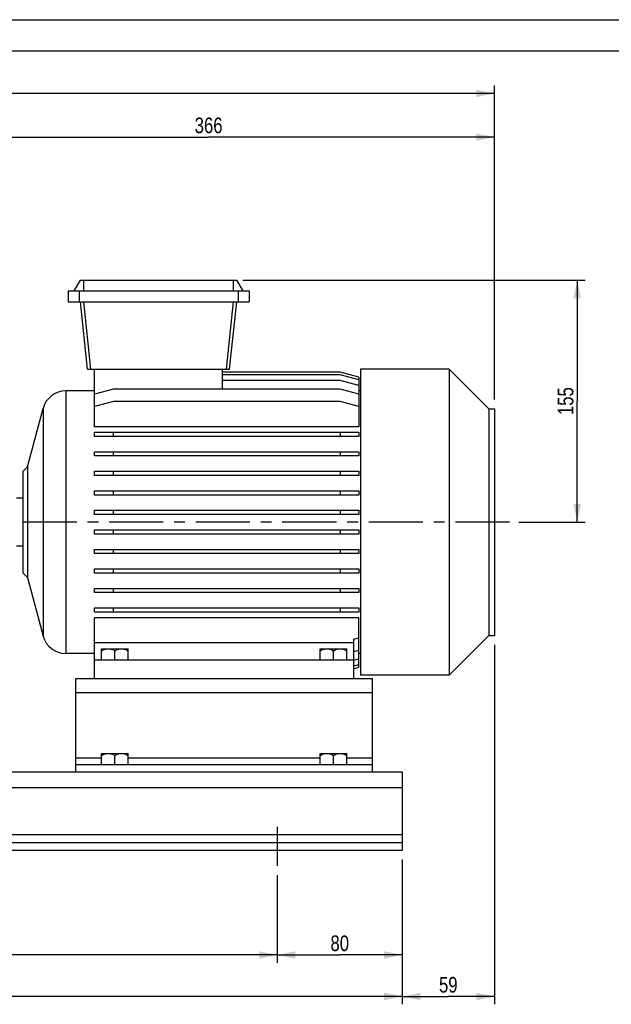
# Model space of a CAD drawing. Header units: millimetres. Extents: x 0 to 1683, y 0 to 1188.
# Tile 7 of 16: x 619 to 998, y 558 to 1188. Entities that reach past the tile are written whole.
import ezdxf

# ---------------------------------------------------------------- set-up
doc = ezdxf.new("R2010")
doc.units = ezdxf.units.MM
doc.header["$LTSCALE"] = 92.4
doc.linetypes.add('CENTER', pattern=[0.6, 0.375, -0.075, 0.075, -0.075])
doc.layers.get('0').update_dxf_attribs({"linetype": 'CONTINUOUS'})
for name, color, linetype in [('ASSI', 7, 'CONTINUOUS'), ('AXES', 7, 'CONTINUOUS'), ('GEOM', 7, 'CONTINUOUS'), ('QUOTE', 7, 'CONTINUOUS')]:
    doc.layers.add(name, color=color, linetype=linetype)
doc.styles.get("Standard").update_dxf_attribs({"font": 'txt', "width": 0.8})
doc.dimstyles.new('DIMSTYLE_1', dxfattribs={"dimtxt": 10, "dimasz": 11.6, "dimexe": 1.25, "dimexo": 1.5, "dimtad": 1, "dimdec": 3, "dimdsep": 46, "dimtxsty": 'Standard', "dimblk": '_FILLED', "dimblk1": '_FILLED', "dimblk2": '_FILLED', "dimcen": 0.09, "dimadec": 3, "dimazin": 2, "dimtp": 0.5, "dimtm": 0.5, "dimtfac": 1, "dimtdec": 3, "dimtofl": 0, "dimtmove": 0, "dimatfit": 3, "dimldrblk": '_FILLED', "dimfxl": 0, "dimtolj": 1, "dimarcsym": 0})
doc.dimstyles.new('DIMSTYLE_3', dxfattribs={"dimtxt": 10, "dimasz": 11.6, "dimexe": 1.25, "dimexo": 1.5, "dimtad": 1, "dimdec": 3, "dimdsep": 46, "dimtxsty": 'Standard', "dimblk": '_FILLED', "dimblk1": '_FILLED', "dimblk2": '_FILLED', "dimcen": 0.09, "dimadec": 3, "dimazin": 2, "dimtp": 0.3, "dimtm": 0.3, "dimtfac": 1, "dimtdec": 3, "dimtofl": 0, "dimtmove": 0, "dimatfit": 3, "dimldrblk": '_FILLED', "dimfxl": 0, "dimtolj": 1, "dimarcsym": 0})
doc.dimstyles.new('DIMSTYLE_5', dxfattribs={"dimtxt": 10, "dimasz": 11.6, "dimexe": 1.25, "dimexo": 1.5, "dimtad": 1, "dimdec": 3, "dimdsep": 46, "dimtxsty": 'Standard', "dimblk": '_FILLED', "dimblk1": '_FILLED', "dimblk2": '_FILLED', "dimcen": 0.09, "dimadec": 3, "dimazin": 2, "dimtp": 0.8, "dimtm": 0.8, "dimtfac": 1, "dimtdec": 3, "dimtofl": 0, "dimtmove": 0, "dimatfit": 3, "dimldrblk": '_FILLED', "dimfxl": 0, "dimtolj": 1, "dimarcsym": 0})

# ---------------------------------------------------------------- blocks, each defined once
blk = doc.blocks.new('_FILLED')
at = {"color": 0, "linetype": 'ByBlock'}
blk.add_solid([(0, 0), (-1, 0.207), (-1, -0.207)], dxfattribs=at)
blk = doc.blocks.new('*D14')
at = {"layer": 'QUOTE', "color": 2, "linetype": 'Continuous'}
for p, q in [((113.76, 915.84), (113.76, 1145.8)), ((113.76, 1140.8), (518.26, 1140.8)), ((922.76, 1140.8), (518.26, 1140.8)), ((922.76, 944.84), (922.76, 1145.8))]:
    blk.add_line(p, q, dxfattribs=at)
at = {"layer": 'QUOTE', "color": 2, "linetype": 'Continuous', "xscale": 11.6, "yscale": 11.6, "zscale": 11.6, "rotation": 180}
blk.add_blockref('_FILLED', (113.76, 1140.8), dxfattribs=at)
at = {"layer": 'QUOTE', "color": 2, "linetype": 'Continuous', "xscale": 11.6, "yscale": 11.6, "zscale": 11.6}
blk.add_blockref('_FILLED', (922.76, 1140.8), dxfattribs=at)
at = {"layer": 'QUOTE', "color": 2, "linetype": 'Continuous', "insert": (518.26, 1153.3), "char_height": 10, "width": 35.3571, "attachment_point": 2, "line_spacing_factor": 0.9}
blk.add_mtext('809', dxfattribs=at)
blk = doc.blocks.new('*D15')
at = {"layer": 'QUOTE', "color": 2, "linetype": 'Continuous'}
for p, q in [((761.76, 1021.34), (980.85, 1021.34)), ((975.85, 1021.34), (975.85, 943.84)), ((975.85, 866.34), (975.85, 943.84)), ((938.49, 866.34), (980.85, 866.34))]:
    blk.add_line(p, q, dxfattribs=at)
at = {"layer": 'QUOTE', "color": 2, "linetype": 'Continuous', "xscale": 11.6, "yscale": 11.6, "zscale": 11.6}
for p, rotation in [((975.85, 1021.34), 90), ((975.85, 866.34), 270)]:
    blk.add_blockref('_FILLED', p, dxfattribs=dict(at, rotation=rotation))
at = {"layer": 'QUOTE', "color": 2, "linetype": 'Continuous', "insert": (963.35, 943.84), "char_height": 10, "width": 30, "attachment_point": 2, "rotation": 90, "line_spacing_factor": 0.9}
blk.add_mtext('155', dxfattribs=at)
blk = doc.blocks.new('*D17')
at = {"layer": 'QUOTE', "color": 2, "linetype": 'Continuous'}
for p, q in [((556.76, 912.34), (556.76, 1117.85)), ((922.76, 944.84), (922.76, 1117.85)), ((556.76, 1112.85), (739.76, 1112.85)), ((922.76, 1112.85), (739.76, 1112.85))]:
    blk.add_line(p, q, dxfattribs=at)
at = {"layer": 'QUOTE', "color": 2, "linetype": 'Continuous', "xscale": 11.6, "yscale": 11.6, "zscale": 11.6, "rotation": 180}
blk.add_blockref('_FILLED', (556.76, 1112.85), dxfattribs=at)
at = {"layer": 'QUOTE', "color": 2, "linetype": 'Continuous', "xscale": 11.6, "yscale": 11.6, "zscale": 11.6}
blk.add_blockref('_FILLED', (922.76, 1112.85), dxfattribs=at)
at = {"layer": 'QUOTE', "color": 2, "linetype": 'Continuous', "insert": (739.76, 1125.35), "char_height": 10, "width": 34.2857, "attachment_point": 2, "line_spacing_factor": 0.9}
blk.add_mtext('366', dxfattribs=at)
blk = doc.blocks.new('*D19')
at = {"layer": 'QUOTE', "color": 2, "linetype": 'Continuous'}
for p, q in [((193.76, 640.34), (193.76, 584.31)), ((783.76, 640.34), (783.76, 584.31)), ((193.76, 589.31), (488.76, 589.31)), ((783.76, 589.31), (488.76, 589.31))]:
    blk.add_line(p, q, dxfattribs=at)
at = {"layer": 'QUOTE', "color": 2, "linetype": 'Continuous', "xscale": 11.6, "yscale": 11.6, "zscale": 11.6, "rotation": 180}
blk.add_blockref('_FILLED', (193.76, 589.31), dxfattribs=at)
at = {"layer": 'QUOTE', "color": 2, "linetype": 'Continuous', "xscale": 11.6, "yscale": 11.6, "zscale": 11.6}
blk.add_blockref('_FILLED', (783.76, 589.31), dxfattribs=at)
at = {"layer": 'QUOTE', "color": 2, "linetype": 'Continuous', "insert": (488.76, 601.81), "char_height": 10, "width": 34.2857, "attachment_point": 2, "line_spacing_factor": 0.9}
blk.add_mtext('590', dxfattribs=at)
blk = doc.blocks.new('*D21')
at = {"layer": 'QUOTE', "color": 2, "linetype": 'Continuous'}
for p, q in [((863.76, 650.34), (863.76, 584.31)), ((783.76, 640.34), (783.76, 584.31)), ((783.76, 589.31), (823.76, 589.31)), ((863.76, 589.31), (823.76, 589.31))]:
    blk.add_line(p, q, dxfattribs=at)
at = {"layer": 'QUOTE', "color": 2, "linetype": 'Continuous', "xscale": 11.6, "yscale": 11.6, "zscale": 11.6, "rotation": 180}
blk.add_blockref('_FILLED', (783.76, 589.31), dxfattribs=at)
at = {"layer": 'QUOTE', "color": 2, "linetype": 'Continuous', "xscale": 11.6, "yscale": 11.6, "zscale": 11.6}
blk.add_blockref('_FILLED', (863.76, 589.31), dxfattribs=at)
at = {"layer": 'QUOTE', "color": 2, "linetype": 'Continuous', "insert": (823.76, 601.81), "char_height": 10, "width": 23.5714, "attachment_point": 2, "line_spacing_factor": 0.9}
blk.add_mtext('80', dxfattribs=at)
blk = doc.blocks.new('*D23')
at = {"layer": 'QUOTE', "color": 2, "linetype": 'Continuous'}
for p, q in [((113.76, 650.34), (113.76, 557.74)), ((863.76, 650.34), (863.76, 557.74)), ((113.76, 562.74), (488.76, 562.74)), ((863.76, 562.74), (488.76, 562.74))]:
    blk.add_line(p, q, dxfattribs=at)
at = {"layer": 'QUOTE', "color": 2, "linetype": 'Continuous', "xscale": 11.6, "yscale": 11.6, "zscale": 11.6, "rotation": 180}
blk.add_blockref('_FILLED', (113.76, 562.74), dxfattribs=at)
at = {"layer": 'QUOTE', "color": 2, "linetype": 'Continuous', "xscale": 11.6, "yscale": 11.6, "zscale": 11.6}
blk.add_blockref('_FILLED', (863.76, 562.74), dxfattribs=at)
at = {"layer": 'QUOTE', "color": 2, "linetype": 'Continuous', "insert": (488.76, 575.24), "char_height": 10, "width": 34.2857, "attachment_point": 2, "line_spacing_factor": 0.9}
blk.add_mtext('750', dxfattribs=at)
blk = doc.blocks.new('*D29')
at = {"layer": 'QUOTE', "color": 2, "linetype": 'Continuous'}
for p, q in [((922.76, 787.84), (922.76, 557.74)), ((863.76, 650.34), (863.76, 557.74)), ((863.76, 562.74), (893.26, 562.74)), ((922.76, 562.74), (893.26, 562.74))]:
    blk.add_line(p, q, dxfattribs=at)
at = {"layer": 'QUOTE', "color": 2, "linetype": 'Continuous', "xscale": 11.6, "yscale": 11.6, "zscale": 11.6, "rotation": 180}
blk.add_blockref('_FILLED', (863.76, 562.74), dxfattribs=at)
at = {"layer": 'QUOTE', "color": 2, "linetype": 'Continuous', "xscale": 11.6, "yscale": 11.6, "zscale": 11.6}
blk.add_blockref('_FILLED', (922.76, 562.74), dxfattribs=at)
at = {"layer": 'QUOTE', "color": 2, "linetype": 'Continuous', "insert": (893.26, 575.24), "char_height": 10, "width": 22.5, "attachment_point": 2, "line_spacing_factor": 0.9}
blk.add_mtext('59', dxfattribs=at)

msp = doc.modelspace()

# ---------------------------------------------------------------- linework, layer by layer
at = {"color": 7, "linetype": 'Continuous'}
for p, q in [((0, 1188), (1680, 1188)), ((20, 1168), (1660, 1168))]:
    msp.add_line(p, q, dxfattribs=at)
at = {"layer": 'ASSI', "color": 7, "linetype": 'Continuous'}
for p, q in [((893.75704, 964.34228), (837.05704, 964.34228)), ((837.05704, 964.34228), (837.05704, 768.34228)), ((893.75704, 964.34228), (893.75704, 768.34228)), ((620.75704, 881.74228), (616.75704, 881.74228)), ((620.75704, 850.94228), (616.75704, 850.94228)), ((893.75704, 768.34228), (837.05704, 768.34228))]:
    msp.add_line(p, q, dxfattribs=at)
at = {"layer": 'ASSI', "color": 2, "linetype": 'CENTER'}
for p, q in [((932.4893, 866.34228), (108.61456, 866.34228)), ((783.75704, 671.34228), (783.75704, 646.34228))]:
    msp.add_line(p, q, dxfattribs=at)
at = {"layer": 'AXES', "color": 7, "linetype": 'Continuous'}
for p, q in [((671.25704, 785.34228), (688.25704, 785.34228)), ((671.25704, 778.34228), (671.25704, 785.34228)), ((679.75704, 778.34228), (679.75704, 784.02733)), ((688.25704, 778.34228), (688.25704, 785.34228)), ((811.25704, 785.34228), (828.25704, 785.34228)), ((811.25704, 778.34228), (811.25704, 785.34228)), ((819.75704, 778.34228), (819.75704, 784.02733)), ((828.25704, 778.34228), (828.25704, 785.34228)), ((671.25704, 718.34228), (688.25704, 718.34228)), ((671.25704, 711.34228), (671.25704, 718.34228)), ((679.75704, 711.34228), (679.75704, 717.02733)), ((688.25704, 711.34228), (688.25704, 718.34228)), ((811.25704, 718.34228), (828.25704, 718.34228)), ((811.25704, 711.34228), (811.25704, 718.34228)), ((819.75704, 711.34228), (819.75704, 717.02733)), ((828.25704, 711.34228), (828.25704, 718.34228))]:
    msp.add_line(p, q, dxfattribs=at)
for points, knots in [([(671.25704, 784.02733), (671.58635, 784.21746), (672.25625, 784.57151), (673.3052, 784.99646), (674.39278, 785.27638), (675.13693, 785.34228), (675.50704, 785.34228)], [0, 0, 0, 0, 0.253614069, 0.504645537, 0.753149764, 1, 1, 1, 1]), ([(675.50704, 785.34228), (675.87714, 785.34228), (676.62127, 785.27638), (677.70884, 784.99649), (678.7578, 784.57152), (679.42772, 784.21746), (679.75704, 784.02733)], [0, 0, 0, 0, 0.246839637, 0.495342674, 0.746375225, 1, 1, 1, 1]), ([(679.75704, 784.02733), (680.08635, 784.21746), (680.75625, 784.57151), (681.8052, 784.99646), (682.89278, 785.27638), (683.63693, 785.34228), (684.00704, 785.34228)], [0, 0, 0, 0, 0.253614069, 0.504645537, 0.753149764, 1, 1, 1, 1]), ([(684.00704, 785.34228), (684.37714, 785.34228), (685.12127, 785.27638), (686.20884, 784.99649), (687.2578, 784.57152), (687.92772, 784.21746), (688.25704, 784.02733)], [0, 0, 0, 0, 0.246839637, 0.495342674, 0.746375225, 1, 1, 1, 1]), ([(811.25704, 784.02733), (811.58635, 784.21746), (812.25625, 784.57151), (813.3052, 784.99646), (814.39278, 785.27638), (815.13693, 785.34228), (815.50704, 785.34228)], [0, 0, 0, 0, 0.253614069, 0.504645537, 0.753149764, 1, 1, 1, 1]), ([(815.50704, 785.34228), (815.87714, 785.34228), (816.62127, 785.27638), (817.70884, 784.99649), (818.7578, 784.57152), (819.42772, 784.21746), (819.75704, 784.02733)], [0, 0, 0, 0, 0.246839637, 0.495342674, 0.746375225, 1, 1, 1, 1]), ([(819.75704, 784.02733), (820.08635, 784.21746), (820.75625, 784.57151), (821.8052, 784.99646), (822.89278, 785.27638), (823.63693, 785.34228), (824.00704, 785.34228)], [0, 0, 0, 0, 0.253614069, 0.504645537, 0.753149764, 1, 1, 1, 1]), ([(824.00704, 785.34228), (824.37714, 785.34228), (825.12127, 785.27638), (826.20884, 784.99649), (827.2578, 784.57152), (827.92772, 784.21746), (828.25704, 784.02733)], [0, 0, 0, 0, 0.246839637, 0.495342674, 0.746375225, 1, 1, 1, 1]), ([(671.25704, 717.02733), (671.58635, 717.21746), (672.25625, 717.57151), (673.3052, 717.99646), (674.39278, 718.27638), (675.13693, 718.34228), (675.50704, 718.34228)], [0, 0, 0, 0, 0.253614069, 0.504645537, 0.753149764, 1, 1, 1, 1]), ([(675.50704, 718.34228), (675.87714, 718.34228), (676.62127, 718.27638), (677.70884, 717.99649), (678.7578, 717.57152), (679.42772, 717.21746), (679.75704, 717.02733)], [0, 0, 0, 0, 0.246839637, 0.495342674, 0.746375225, 1, 1, 1, 1]), ([(679.75704, 717.02733), (680.08635, 717.21746), (680.75625, 717.57151), (681.8052, 717.99646), (682.89278, 718.27638), (683.63693, 718.34228), (684.00704, 718.34228)], [0, 0, 0, 0, 0.253614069, 0.504645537, 0.753149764, 1, 1, 1, 1]), ([(684.00704, 718.34228), (684.37714, 718.34228), (685.12127, 718.27638), (686.20884, 717.99649), (687.2578, 717.57152), (687.92772, 717.21746), (688.25704, 717.02733)], [0, 0, 0, 0, 0.246839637, 0.495342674, 0.746375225, 1, 1, 1, 1]), ([(811.25704, 717.02733), (811.58635, 717.21746), (812.25625, 717.57151), (813.3052, 717.99646), (814.39278, 718.27638), (815.13693, 718.34228), (815.50704, 718.34228)], [0, 0, 0, 0, 0.253614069, 0.504645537, 0.753149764, 1, 1, 1, 1]), ([(815.50704, 718.34228), (815.87714, 718.34228), (816.62127, 718.27638), (817.70884, 717.99649), (818.7578, 717.57152), (819.42772, 717.21746), (819.75704, 717.02733)], [0, 0, 0, 0, 0.246839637, 0.495342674, 0.746375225, 1, 1, 1, 1]), ([(819.75704, 717.02733), (820.08635, 717.21746), (820.75625, 717.57151), (821.8052, 717.99646), (822.89278, 718.27638), (823.63693, 718.34228), (824.00704, 718.34228)], [0, 0, 0, 0, 0.253614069, 0.504645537, 0.753149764, 1, 1, 1, 1]), ([(824.00704, 718.34228), (824.37714, 718.34228), (825.12127, 718.27638), (826.20884, 717.99649), (827.2578, 717.57152), (827.92772, 717.21746), (828.25704, 717.02733)], [0, 0, 0, 0, 0.246839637, 0.495342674, 0.746375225, 1, 1, 1, 1])]:
    msp.add_open_spline(points, degree=3, knots=knots, dxfattribs=at)
at = {"layer": 'GEOM', "color": 7, "linetype": 'Continuous'}
for p, q in [((653.71559, 1014.34228), (657.75704, 1021.34228)), ((657.75704, 1021.34228), (757.75704, 1021.34228)), ((761.79849, 1014.34228), (757.75704, 1021.34228)), ((649.75704, 1014.34228), (649.75704, 1007.34228)), ((649.75704, 1014.34228), (765.75704, 1014.34228)), ((656.75704, 1014.34228), (656.75704, 1007.34228)), ((758.75704, 1014.34228), (758.75704, 1007.34228)), ((765.75704, 1014.34228), (765.75704, 1007.34228)), ((649.75704, 1007.34228), (765.75704, 1007.34228)), ((662.27652, 964.34228), (657.75704, 1007.34228)), ((753.23756, 964.34228), (757.75704, 1007.34228)), ((662.27652, 964.34228), (753.23756, 964.34228)), ((666.75704, 927.48343), (666.75704, 964.34228)), ((748.75704, 951.54176), (748.75704, 964.34228)), ((919.25704, 938.84228), (893.75704, 964.34228)), ((824.05704, 962.44223), (748.75704, 962.44223)), ((824.05704, 960.62351), (748.75704, 960.62351)), ((836.05704, 959.22684), (824.05704, 962.44223)), ((836.05704, 957.40812), (824.05704, 960.62351)), ((836.05704, 959.22684), (836.05704, 927.48343)), ((824.05704, 957.06273), (748.75704, 957.06273)), ((836.05704, 953.84734), (824.05704, 957.06273)), ((666.75704, 950.34228), (648.26248, 950.34228)), ((678.75704, 951.54176), (666.75704, 948.32637)), ((824.05704, 951.54176), (678.75704, 951.54176)), ((836.05704, 948.32637), (824.05704, 951.54176)), ((837.05704, 950.34228), (836.05704, 950.34228)), ((623.75704, 901.84228), (633.77359, 939.22457)), ((678.75704, 943.6417), (666.75704, 940.42631)), ((824.05704, 943.6417), (678.75704, 943.6417)), ((836.05704, 940.42631), (824.05704, 943.6417)), ((919.25704, 938.84228), (922.75704, 938.84228)), ((919.25704, 938.84228), (919.25704, 793.84228)), ((922.75704, 938.84228), (922.75704, 793.84228)), ((836.05704, 927.48343), (666.75704, 927.48343)), ((666.75704, 923.94228), (836.05704, 923.94228)), ((666.75704, 921.24228), (666.75704, 923.94228)), ((836.05704, 921.24228), (666.75704, 921.24228)), ((678.75704, 921.24228), (678.75704, 923.94228)), ((824.05704, 923.94228), (824.05704, 921.24228)), ((836.05704, 923.94228), (836.05704, 921.24228)), ((666.75704, 911.44228), (836.05704, 911.44228)), ((666.75704, 908.74228), (666.75704, 911.44228)), ((836.05704, 908.74228), (666.75704, 908.74228)), ((678.75704, 908.74228), (678.75704, 911.44228)), ((824.05704, 911.44228), (824.05704, 908.74228)), ((836.05704, 911.44228), (836.05704, 908.74228)), ((620.75704, 898.84228), (623.75704, 901.84228)), ((623.75704, 901.84228), (623.75704, 830.84228)), ((620.75704, 898.84228), (620.75704, 833.84228)), ((666.75704, 898.94228), (836.05704, 898.94228)), ((666.75704, 896.24228), (666.75704, 898.94228)), ((836.05704, 896.24228), (666.75704, 896.24228)), ((678.75704, 896.24228), (678.75704, 898.94228)), ((824.05704, 898.94228), (824.05704, 896.24228)), ((836.05704, 898.94228), (836.05704, 896.24228)), ((666.75704, 886.44228), (836.05704, 886.44228)), ((666.75704, 883.74228), (666.75704, 886.44228)), ((836.05704, 883.74228), (666.75704, 883.74228)), ((678.75704, 883.74228), (678.75704, 886.44228)), ((824.05704, 886.44228), (824.05704, 883.74228)), ((836.05704, 886.44228), (836.05704, 883.74228)), ((666.75704, 873.94228), (836.05704, 873.94228)), ((666.75704, 871.24228), (666.75704, 873.94228)), ((836.05704, 871.24228), (666.75704, 871.24228)), ((678.75704, 871.24228), (678.75704, 873.94228)), ((824.05704, 873.94228), (824.05704, 871.24228)), ((836.05704, 873.94228), (836.05704, 871.24228)), ((666.75704, 861.44228), (836.05704, 861.44228)), ((666.75704, 858.74228), (666.75704, 861.44228)), ((836.05704, 858.74228), (666.75704, 858.74228)), ((678.75704, 858.74228), (678.75704, 861.44228)), ((824.05704, 861.44228), (824.05704, 858.74228)), ((836.05704, 861.44228), (836.05704, 858.74228)), ((666.75704, 848.94228), (836.05704, 848.94228)), ((666.75704, 846.24228), (666.75704, 848.94228)), ((836.05704, 846.24228), (666.75704, 846.24228)), ((678.75704, 846.24228), (678.75704, 848.94228)), ((824.05704, 848.94228), (824.05704, 846.24228)), ((836.05704, 848.94228), (836.05704, 846.24228)), ((620.75704, 833.84228), (623.75704, 830.84228)), ((666.75704, 836.44228), (836.05704, 836.44228)), ((666.75704, 833.74228), (666.75704, 836.44228)), ((836.05704, 833.74228), (666.75704, 833.74228)), ((678.75704, 833.74228), (678.75704, 836.44228)), ((824.05704, 836.44228), (824.05704, 833.74228)), ((836.05704, 836.44228), (836.05704, 833.74228)), ((623.75704, 830.84228), (633.77359, 793.46)), ((666.75704, 823.94228), (836.05704, 823.94228)), ((666.75704, 821.24228), (666.75704, 823.94228)), ((836.05704, 821.24228), (666.75704, 821.24228)), ((678.75704, 821.24228), (678.75704, 823.94228)), ((824.05704, 823.94228), (824.05704, 821.24228)), ((836.05704, 823.94228), (836.05704, 821.24228)), ((666.75704, 811.44228), (836.05704, 811.44228)), ((666.75704, 808.74228), (666.75704, 811.44228)), ((836.05704, 808.74228), (666.75704, 808.74228)), ((678.75704, 808.74228), (678.75704, 811.44228)), ((824.05704, 811.44228), (824.05704, 808.74228)), ((836.05704, 811.44228), (836.05704, 808.74228)), ((836.05704, 805.20114), (666.75704, 805.20114)), ((666.75704, 766.34228), (666.75704, 805.20114)), ((836.05704, 773.45773), (836.05704, 805.20114)), ((832.75704, 789.04287), (666.75704, 789.04287)), ((832.75704, 791.37402), (836.05704, 792.25826)), ((832.75704, 766.34228), (832.75704, 791.37402)), ((919.25704, 793.84228), (893.75704, 768.34228)), ((919.25704, 793.84228), (922.75704, 793.84228)), ((666.75704, 782.34228), (648.26248, 782.34228)), ((832.75704, 783.47397), (836.05704, 784.3582)), ((837.05704, 782.34228), (836.05704, 782.34228)), ((666.75704, 778.34228), (832.75704, 778.34228)), ((832.75704, 777.95299), (836.05704, 778.83722)), ((832.75704, 774.39221), (836.05704, 775.27645)), ((832.75704, 772.57349), (836.05704, 773.45773)), ((654.75704, 766.34228), (844.75704, 766.34228)), ((654.75704, 706.34228), (654.75704, 766.34228)), ((844.75704, 706.34228), (844.75704, 766.34228)), ((863.75704, 706.34228), (113.75704, 706.34228)), ((654.75704, 711.34228), (844.75704, 711.34228)), ((863.75704, 706.34228), (863.75704, 656.34228)), ((113.75704, 661.34228), (863.75704, 661.34228)), ((113.75704, 656.34228), (863.75704, 656.34228))]:
    msp.add_line(p, q, dxfattribs=at)
at = {"layer": 'GEOM', "color": 9, "linetype": 'Continuous'}
for p, q in [((659.75704, 1014.34228), (659.75704, 1021.34228)), ((755.75704, 1014.34228), (755.75704, 1021.34228)), ((664.26557, 964.34228), (659.74608, 1007.34228)), ((751.24851, 964.34228), (755.768, 1007.34228)), ((648.26248, 950.34228), (648.26248, 782.34228)), ((633.77359, 939.22457), (633.77359, 793.46)), ((654.75704, 757.34228), (844.75704, 757.34228)), ((671.25704, 715.34228), (654.75704, 715.34228)), ((811.25704, 715.34228), (688.25704, 715.34228)), ((844.75704, 715.34228), (828.25704, 715.34228)), ((863.75704, 696.34228), (113.75704, 696.34228)), ((113.75704, 666.34228), (863.75704, 666.34228))]:
    msp.add_line(p, q, dxfattribs=at)
at = {"layer": 'GEOM', "color": 7, "linetype": 'Continuous'}
for centre, start, end in [((648.26248, 935.34228), 90, 165), ((648.26248, 797.34228), 195, 270)]:
    msp.add_arc(centre, 15, start, end, dxfattribs=at)

# ---------------------------------------------------------------- dimensions: what is measured, and where the dimension line sits
at = {"layer": 'QUOTE', "color": 2, "linetype": 'Continuous'}
for base, p1, p2, angle, dimstyle, picture, middle in [((113.75704, 1140.79774), (922.75704, 943.34228), (113.75704, 914.34228), 180, 'DIMSTYLE_5', '*D14', (516.82848, 1140.79774)), ((975.84684, 866.34228), (760.25704, 1021.34228), (936.9893, 866.34228), 270, 'DIMSTYLE_1', '*D15', (975.84684, 942.41371))]:
    dim = msp.add_linear_dim(base=base, p1=p1, p2=p2, angle=angle, dimstyle=dimstyle, dxfattribs=at)
    dim.commit()
    dim.dimension.update_dxf_attribs({"geometry": picture, "text_midpoint": middle, "dimtype": 160})
for base, p1, p2, dimstyle, picture, middle in [((922.75704, 1112.85144), (556.75704, 910.84228), (922.75704, 943.34228), 'DIMSTYLE_1', '*D17', (738.32847, 1112.85144)), ((922.75704, 562.73731), (863.75704, 651.84228), (922.75704, 789.34228), 'DIMSTYLE_3', '*D29', (891.82847, 562.73731)), ((863.75704, 562.73731), (113.75704, 651.84228), (863.75704, 651.84228), 'DIMSTYLE_5', '*D23', (487.32846, 562.73731)), ((863.75704, 589.31303), (783.75704, 641.84228), (863.75704, 651.84228), 'DIMSTYLE_3', '*D21', (822.32847, 589.31303)), ((783.75704, 589.31303), (193.75704, 641.84228), (783.75704, 641.84228), 'DIMSTYLE_5', '*D19', (487.32846, 589.31303))]:
    dim = msp.add_linear_dim(base=base, p1=p1, p2=p2, dimstyle=dimstyle, dxfattribs=at)
    dim.commit()
    dim.dimension.update_dxf_attribs({"geometry": picture, "text_midpoint": middle, "dimtype": 160})

doc.saveas('drawing.dxf')
